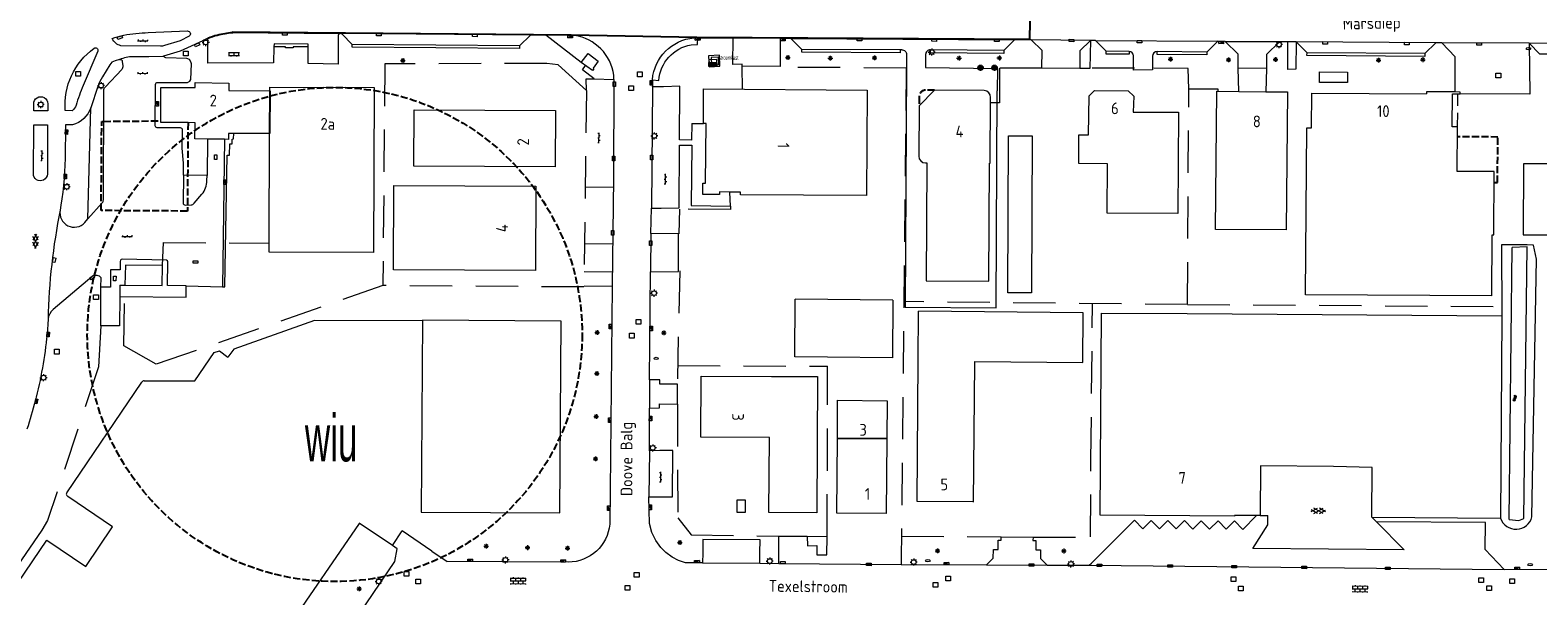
# Model space of a CAD drawing. Extents: x 168769 to 512904, y 516715 to 1559940.
# Tile 12 of 256: x 170340 to 170660, y 518534 to 518655. Entities that reach past the tile are written whole.
import ezdxf

# ---------------------------------------------------------------- set-up
doc = ezdxf.new("R2010")
doc.units = 0
doc.header["$MEASUREMENT"] = 0
for name, pattern in [('HIDDEN', [4.5, 3, -1.5]), ('LP', [14, 9, -5]), ('OVERBOUW', [2, 1.5, -0.5])]:
    doc.linetypes.add(name, pattern=pattern)
doc.layers.get('0').update_dxf_attribs({"linetype": 'CONTINUOUS'})
for name, color, linetype, lineweight in [('+Overig_opstal_BWT', 4, 'CONTINUOUS', 0), ('B01_HOOFDGEBOUW', 10, 'CONTINUOUS', 0), ('B02_bijgebouw', 12, 'CONTINUOUS', 0), ('B04_KUNSTWERK', 32, 'CONTINUOUS', 0), ('B07_scheidingsmuur', 14, 'CONTINUOUS', 25), ('B16_LUIFEL', 6, 'OVERBOUW', 25), ('B17_Overbouw', 10, 'HIDDEN', 0), ('B51_Luifel', 7, 'OVERBOUW', 25), ('Q04_wegmarkering', 7, 'CONTINUOUS', 0), ('Q21_LANTAARNPAAL', 7, 'CONTINUOUS', 18), ('Q23_kolk', 7, 'CONTINUOUS', 18), ('Q24_PUTDEKSEL', 7, 'CONTINUOUS', 0), ('Q26_BOOM', 7, 'CONTINUOUS', 18), ('Q28_rioolput', 7, 'CONTINUOUS', 18), ('Q92_BRANDKRAAN', 7, 'CONTINUOUS', 0), ('Q96_STRAATKOLK', 7, 'CONTINUOUS', 0), ('Q97_TROTTOIRKOLK', 7, 'CONTINUOUS', 0), ('S01_symb_gesloten_verh', 7, 'CONTINUOUS', 0), ('S02_symb_open_verh', 7, 'CONTINUOUS', 13), ('T03_HEK', 34, 'CONTINUOUS', 0), ('T09_INSTEEKSLOOT', 72, 'CONTINUOUS', 0), ('T51_CULTUURSCHEIDING', 3, 'CONTINUOUS', 0), ('V00_kant_verharding', 252, 'CONTINUOUS', 0), ('V03_kant_tegel_verh', 254, 'CONTINUOUS', 13), ('W00_KANT_WATER', 140, 'CONTINUOUS', 0)]:
    doc.layers.add(name, color=color, linetype=linetype, lineweight=lineweight)
for name, color, linetype in [('nieuwemutatie', 2, 'OVERBOUW'), ('Q22_Paal_steen', 32, 'CONTINUOUS'), ('S03_Tegels', 7, 'CONTINUOUS'), ('S05_Water', 132, 'CONTINUOUS'), ('V011_Kant_asfalt_verh', 7, 'CONTINUOUS'), ('Z02_Huisnummer', 253, 'CONTINUOUS'), ('Z06_STRAATNAAM', 7, 'CONTINUOUS')]:
    doc.layers.add(name, color=color, linetype=linetype)
doc.styles.add('ISOCP', font='isocp.shx', dxfattribs={"height": 1.8})
doc.styles.get("Standard").update_dxf_attribs({"font": 'ISOB.SHX'})

# ---------------------------------------------------------------- blocks, each defined once
blk = doc.blocks.new('Q21')
at = {"color": 0}
for points in [[(-1.5, 0), (-1, 0)], [(-1.06, 1.06), (-0.71, 0.71)], [(0, 1.5), (0, 1)], [(1.06, 1.06), (0.71, 0.71)], [(1.5, 0), (1, 0)], [(-1.06, -1.06), (-0.71, -0.71)], [(0, -1.5), (0, -1)], [(1.06, -1.06), (0.71, -0.71)]]:
    blk.add_lwpolyline(points, dxfattribs=at)
blk.add_circle((0, 0), 1, dxfattribs=at)
blk = doc.blocks.new('Q26')
at = {"color": 0}
for p, q in [((-1, 0), (1, 0)), ((-0.7, 0.7), (0.7, -0.7)), ((0.7, 0.7), (-0.7, -0.7)), ((0, 1), (0, -1))]:
    blk.add_line(p, q, dxfattribs=at)
blk = doc.blocks.new('Q28')
at = {"color": 0}
blk.add_lwpolyline([(1, 1), (1, -1), (-1, -1), (-1, 1)], close=True, dxfattribs=at)
blk = doc.blocks.new('Q23')
at = {"color": 0}
blk.add_lwpolyline([(0.99, -0.5), (-0.99, -0.5), (-0.99, 0.5), (0.99, 0.5), (0.99, -0.5)], dxfattribs=at)
blk = doc.blocks.new('Q97')
blk.add_hatch(color=256).paths.add_polyline_path([(-1, 1), (-1, 0), (1, 1)])
blk.add_line((1, 1), (-1, 0))
at = {"color": 0}
for points in [[(-1, 0), (-1, 1), (1, 1), (1, 0), (-1, 0)], [(0, 0.8), (0, 1)]]:
    blk.add_lwpolyline(points, dxfattribs=at)
blk = doc.blocks.new('Q92')
at = {"color": 0}
blk.add_ellipse((0, 0), major_axis=(-0.991, 0), ratio=0.499983, start_param=1.570796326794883, end_param=7.853981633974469, dxfattribs=at)
blk = doc.blocks.new('S024')
at = {"color": 0}
for p, q in [((0, 1.2), (6.7, 1.2)), ((0, 0), (6.7, 0)), ((0.2, 1.2), (0.2, 0)), ((1.25, 1.5), (1.25, 1.2)), ((1.25, 0), (1.25, -1.2)), ((2.3, 1.2), (2.3, 0)), ((3.35, 1.5), (3.35, 1.2)), ((3.35, 0), (3.35, -1.2)), ((4.4, 1.2), (4.4, 0)), ((5.45, 1.5), (5.45, 1.2)), ((5.45, 0), (5.45, -1.2)), ((6.5, 1.2), (6.5, 0)), ((0, -1.2), (6.7, -1.2)), ((0.2, -1.2), (0.2, -1.5)), ((2.3, -1.2), (2.3, -1.5)), ((4.4, -1.2), (4.4, -1.5)), ((6.5, -1.2), (6.5, -1.5))]:
    blk.add_line(p, q, dxfattribs=at)
blk = doc.blocks.new('S026')
for p, q in [((0, 0), (4.4, 0)), ((0.2, 0.5), (0.2, 0)), ((1.2, 0), (1.2, -0.5)), ((2.2, 0.5), (2.2, 0)), ((3.2, 0), (3.2, -0.5)), ((4.2, 0.5), (4.2, 0))]:
    blk.add_line(p, q)
blk = doc.blocks.new('S05')
at = {"color": 0}
for p, q in [((0.08, 0.3), (0.38, 0.59)), ((0.11, -0.19), (0.41, 0.09)), ((0.38, 0.59), (0.68, 0.71)), ((0.41, 0.09), (0.71, 0.21)), ((0.68, 0.71), (1.01, 0.62)), ((0.71, 0.21), (1.02, 0.12)), ((1.01, 0.62), (1.33, 0.37)), ((1.02, 0.12), (1.36, -0.12)), ((1.33, 0.37), (1.66, 0.13)), ((1.66, 0.13), (1.97, 0.04)), ((1.97, 0.04), (2.28, 0.16)), ((2.28, 0.16), (2.58, 0.44)), ((1.36, -0.12), (1.68, -0.37)), ((1.68, -0.37), (2, -0.46)), ((2, -0.46), (2.31, -0.33)), ((2.31, -0.33), (2.61, -0.05))]:
    blk.add_line(p, q, dxfattribs=at)
blk = doc.blocks.new('S022')
at = {"color": 0}
for p, q in [((0.01, 1.15), (0.31, 1.15)), ((0.31, -2.3), (0.31, 2.3)), ((0.31, 2.1), (1.51, 2.1)), ((0.31, 0), (1.51, 0)), ((1.51, -2.3), (1.51, 2.3)), ((1.51, 1.05), (1.81, 1.05)), ((0.01, -1.15), (0.31, -1.15)), ((0.31, -2.1), (1.51, -2.1)), ((1.51, -1.05), (1.81, -1.05))]:
    blk.add_line(p, q, dxfattribs=at)
blk = doc.blocks.new('Q24')
at = {"color": 0}
blk.add_lwpolyline([(1, 1), (1, -1), (-1, -1), (-1, 1)], close=True, dxfattribs=at)
blk = doc.blocks.new('Q96')
for p, q in [((-1, 0.88), (1, 0.88)), ((-1, 0.75), (1, 0.75)), ((-1, 0.63), (1, 0.63)), ((-1, 0.5), (1, 0.5)), ((-1, 0.38), (1, 0.38)), ((-1, 0.25), (1, 0.25)), ((-1, 0.12), (1, 0.12))]:
    blk.add_line(p, q)
at = {"color": 0}
blk.add_lwpolyline([(1, 1), (1, 0), (-1, 0), (-1, 1), (1, 1)], dxfattribs=at)
blk = doc.blocks.new('S016')
at = {"color": 0, "linetype": 'Continuous'}
for points in [[(0.01, -0.38), (2.65, 1.15)], [(2.65, -1.15), (0.01, 0.38)], [(5.07, -1.15), (1.09, 1.15)], [(1.09, -1.15), (5.07, 1.15)], [(6.16, -0.38), (3.51, 1.15)], [(3.51, -1.15), (6.16, 0.37)]]:
    blk.add_lwpolyline(points, dxfattribs=at)
blk = doc.blocks.new('Q22')
for points in [[(-0.719, -0.672), (0.702, 0.706)], [(-0.712, 0.671), (0.715, -0.672)]]:
    blk.add_lwpolyline(points)
blk.add_circle((0, 0), 1)
blk = doc.blocks.new('TEGELS6')
for points in [[(-4, 0.75), (4, 0.75)], [(-3, -1.6), (-3, 1.6)], [(-1.5, -1.6), (-1.5, 1.6)], [(0, -1.6), (0, 1.6)], [(1.5, -1.6), (1.5, 1.6)], [(3, -1.6), (3, 1.6)], [(-4, -0.75), (4, -0.75)]]:
    blk.add_lwpolyline(points)

msp = doc.modelspace()

# ---------------------------------------------------------------- linework, layer by layer
at = {"layer": '+Overig_opstal_BWT'}
msp.add_lwpolyline([(170568.9, 518626.28), (170568.9, 518626.28)], dxfattribs=at)
at = {"layer": 'B01_HOOFDGEBOUW'}
for p, q in [((170374.95, 518580.06), (170379.08, 518586.1)), ((170379.08, 518586.1), (170380.23, 518586.45)), ((170380.23, 518586.45), (170381.97, 518585.13)), ((170347.75, 518556.29), (170363.73, 518579.82)), ((170364.21, 518580.08), (170374.95, 518580.06)), ((170347.96, 518555.49), (170347.74, 518555.67)), ((170357.5, 518549.03), (170347.96, 518555.49)), ((170389.47, 518519.98), (170409.98, 518549.73))]:
    msp.add_line(p, q, dxfattribs=at)
for points in [[(170367.71, 518635.41), (170367.71, 518642.51), (170375.01, 518642.5), (170375.01, 518643.55), (170382.18, 518643.44)], [(170382.18, 518643.44), (170382.17, 518641.84), (170390.91, 518641.81)], [(170390.91, 518641.81), (170390.91, 518642.57), (170413.06, 518642.5), (170412.96, 518607.36), (170390.78, 518607.43), (170390.79, 518609.41)], [(170483.04, 518634.83), (170483.09, 518642.19), (170517.83, 518641.91), (170517.67, 518619.49), (170490.95, 518619.68), (170490.95, 518620.24), (170488.65, 518620.26)], [(170564.91, 518632.42), (170565.02, 518640.76), (170566.12, 518641.86), (170573.33, 518641.8), (170574.48, 518640.68), (170574.4, 518637.23), (170584.03, 518637.23), (170583.86, 518615.68), (170568.83, 518615.78)], [(170591.85, 518612.31), (170592.15, 518641.72), (170596.8, 518641.67)], [(170602.54, 518641.6), (170607.15, 518641.55), (170606.85, 518612.19), (170591.85, 518612.31)], [(170596.8, 518641.67), (170602.54, 518641.6)], [(170611.25, 518633.94), (170612.27, 518633.93), (170612.32, 518641.32), (170636.69, 518641.18)], [(170642.83, 518641.55), (170636.69, 518641.59), (170636.69, 518641.18)], [(170651.07, 518624.61), (170643.25, 518624.66), (170643.31, 518634.11), (170642.16, 518634.12), (170642.21, 518641.15)], [(170642.21, 518641.15), (170643.86, 518641.14), (170643.86, 518641.54), (170642.83, 518641.55)], [(170451.52, 518625.62), (170421.51, 518625.76), (170421.61, 518637.75), (170451.6, 518637.59), (170451.52, 518625.62)], [(170373.52, 518635.02), (170367.71, 518635.05), (170367.71, 518635.41)], [(170377.67, 518631.52), (170374.98, 518631.55), (170375.01, 518635.01), (170373.52, 518635.02)], [(170390.85, 518632.68), (170382.11, 518632.71), (170382.1, 518631.47)], [(170390.79, 518609.41), (170390.85, 518632.68)], [(170488.65, 518620.26), (170486.43, 518620.27), (170486.43, 518619.71), (170482.93, 518619.74), (170482.95, 518622.16), (170483.51, 518622.16), (170483.6, 518634.83), (170483.04, 518634.83)], [(170650.58, 518598.14), (170611.02, 518598.39), (170611.25, 518633.94)], [(170381.24, 518631.48), (170377.67, 518631.52)], [(170382.1, 518631.47), (170381.24, 518631.48)], [(170552.74, 518598.82), (170547.74, 518598.84), (170547.89, 518632.23), (170552.91, 518632.21), (170552.74, 518598.82)], [(170568.9, 518626.28), (170562.8, 518626.32), (170562.84, 518632.42), (170564.91, 518632.42)], [(170568.83, 518615.78), (170568.9, 518626.28)], [(170650.58, 518598.14), (170650.66, 518611.16), (170650.98, 518611.16), (170651.07, 518624.61)], [(170447.36, 518603.56), (170417.15, 518603.67), (170417.22, 518621.63), (170447.43, 518621.51), (170447.36, 518603.56)], [(170528.67, 518584.42), (170528.78, 518594.91)], [(170563.75, 518594.54), (170528.78, 518594.91)], [(170563.64, 518583.99), (170563.75, 518594.54)], [(170600.61, 518551.4), (170595.87, 518551.42), (170595.87, 518551.27), (170567.34, 518551.48), (170567.62, 518594.5), (170585.87, 518594.39)], [(170585.87, 518594.39), (170652.68, 518593.91)], [(170652.68, 518593.91), (170652.4, 518550.88)], [(170528.45, 518554.4), (170528.67, 518584.42)], [(170540.41, 518554.3), (170540.69, 518583.9), (170540.69, 518584.23), (170563.64, 518583.99)], [(170497.07, 518568.02), (170482.49, 518568.11), (170482.57, 518581.09), (170497.53, 518581.03)], [(170497.53, 518581.03), (170507.32, 518580.99), (170507.13, 518551.99), (170496.92, 518552.07), (170497.07, 518568.02)], [(170511.51, 518567.92), (170511.56, 518575.95), (170522.08, 518575.84), (170522.02, 518567.81)], [(170522.02, 518567.81), (170521.9, 518551.86), (170511.4, 518551.95), (170511.51, 518567.92)], [(170616.94, 518561.89), (170601.4, 518561.97), (170601.34, 518551.4), (170600.61, 518551.4)], [(170625.09, 518551.06), (170625.16, 518561.63), (170616.94, 518561.89)], [(170492.02, 518554.72), (170490.15, 518554.73), (170490.13, 518552.13), (170492, 518552.12), (170492.02, 518554.72)], [(170540.45, 518554.31), (170528.45, 518554.4)], [(170625.09, 518551.06), (170652.4, 518550.88)], [(170307.04, 518492.36), (170343.52, 518546.16), (170351.79, 518540.57), (170357.5, 518549.03)]]:
    msp.add_lwpolyline(points, dxfattribs=at)
msp.add_lwpolyline([(170543.71, 518601.31), (170543.85, 518626.41), (170543.96, 518626.43), (170544.04, 518640.39, 0.394855), (170542.72, 518641.85), (170532.15, 518641.94), (170528.86, 518638.58), (170528.82, 518627.92, 0.409712), (170530.22, 518626.44), (170530.51, 518626.44), (170530.37, 518601.38)], format="xyb", close=True, dxfattribs=at)
for points in [[(170663.73, 518611.14), (170663.8, 518626.24), (170657.3, 518626.27), (170657.23, 518611.17)], [(170452.81, 518592.76), (170423.35, 518592.96), (170423.08, 518552.11), (170452.56, 518551.98), (170452.81, 518592.76)]]:
    msp.add_lwpolyline(points, close=True, dxfattribs=at)
for centre, radius, start, end in [((170364.16, 518579.6), 0.482, 83.4676, 153.8193), ((170348.1, 518555.97), 0.467, 137.9891, 220.334)]:
    msp.add_arc(centre, radius, start, end, dxfattribs=at)
at = {"layer": 'B02_bijgebouw'}
for points in [[(170485.88, 518648.47), (170484.22, 518648.38), (170484.23, 518647.8), (170485.88, 518647.89), (170485.88, 518648.47)], [(170613.95, 518645.8), (170619.95, 518645.76), (170619.94, 518643.56), (170613.94, 518643.6), (170613.95, 518645.8)], [(170509.41, 518585.1), (170502.45, 518585.18), (170502.56, 518597.46)], [(170523.3, 518597.25), (170502.56, 518597.46)], [(170523.3, 518597.25), (170523.25, 518584.96)], [(170423.35, 518592.84), (170400.4, 518592.93), (170383.24, 518586.85), (170381.97, 518585.13)], [(170523.25, 518584.96), (170509.41, 518585.1)]]:
    msp.add_lwpolyline(points, dxfattribs=at)
at = {"layer": 'B04_KUNSTWERK'}
msp.add_lwpolyline([(170458.54, 518649.75), (170460.7, 518648.11), (170459.58, 518646.61), (170459.75, 518646.48), (170459.46, 518646.09), (170457.08, 518647.83), (170458.54, 518649.75)], dxfattribs=at)
at = {"layer": 'B07_scheidingsmuur'}
for points in [[(170390.91, 518641.81), (170390.85, 518632.68)], [(170511.51, 518567.92), (170522.02, 518567.81)]]:
    msp.add_lwpolyline(points, dxfattribs=at)
at = {"layer": 'B16_LUIFEL'}
msp.add_lwpolyline([(170532.15, 518641.94), (170530.26, 518641.95, 0.393557), (170528.87, 518640.55), (170528.86, 518638.58)], format="xyb", dxfattribs=at)
at = {"layer": 'B17_Overbouw'}
msp.add_lwpolyline([(170643.31, 518634.11), (170643.36, 518641.14)], dxfattribs=at)
at = {"layer": 'B51_Luifel'}
for points in [[(170373.52, 518635.02), (170373.38, 518616.21), (170355.06, 518616.32), (170355.18, 518635.29), (170355.64, 518635.29), (170367.71, 518635.41)], [(170651.06, 518622.28), (170651.8, 518622.28), (170651.86, 518631.96), (170643.3, 518632.01)]]:
    msp.add_lwpolyline(points, dxfattribs=at)
at = {"layer": 'nieuwemutatie'}
msp.add_circle((170404.7, 518589.95), 52.58, dxfattribs=at)
at = {"layer": 'Q04_wegmarkering'}
for points in [[(170382.9, 518654.17), (170405.83, 518653.98)], [(170446.33, 518653.67), (170405.83, 518653.98)], [(170489.34, 518653.04), (170499.38, 518652.98)], [(170501.64, 518652.94), (170549.17, 518652.66)], [(170565.31, 518652.53), (170552.72, 518652.61)], [(170566.33, 518652.53), (170592.35, 518652.34)], [(170593.95, 518652.32), (170605.36, 518652.32)], [(170638.67, 518652.01), (170609, 518652.22)], [(170658.49, 518651.93), (170639.95, 518651.99)], [(170696.98, 518651.75), (170658.49, 518651.93)], [(170471.62, 518580.32), (170471.57, 518574.3)], [(170471.55, 518565.22), (170471.46, 518555.44)]]:
    msp.add_lwpolyline(points, dxfattribs=at)
at = {"layer": 'T03_HEK', "linetype": 'LP'}
for points in [[(170415.32, 518647.54), (170414.94, 518600.36)], [(170458.2, 518641.86), (170452.2, 518647.29), (170449.8, 518647.62), (170415.32, 518647.54)], [(170491.22, 518646.96), (170491.25, 518642.12)], [(170526.12, 518646.64), (170499.34, 518646.8)], [(170526.12, 518646.64), (170525.11, 518547.01), (170546.32, 518546.9)], [(170555.02, 518646.62), (170545.99, 518646.63), (170545.99, 518639.25), (170544.04, 518639.26)], [(170574.63, 518646.59), (170563.01, 518646.6)], [(170586.2, 518642.16), (170586.05, 518646.57), (170578.78, 518646.58)], [(170585.89, 518596.34), (170586.2, 518642.16)], [(170592.45, 518641.72), (170592.41, 518642.18), (170586.2, 518642.16)], [(170458.2, 518641.86), (170457.65, 518600.06), (170414.94, 518600.36)], [(170488.77, 518617.23), (170488.81, 518616.54), (170477.93, 518616.64), (170477.84, 518611.39)], [(170368.08, 518604.64), (170368.29, 518609.52), (170390.79, 518609.41)], [(170368.08, 518604.64), (170360.2, 518604.72), (170360.08, 518600.45), (170367.99, 518600.39), (170368.08, 518604.64)], [(170478, 518603.48), (170477.48, 518578.92)], [(170414.94, 518600.36), (170366.78, 518583.6), (170359.91, 518587.54), (170360.08, 518600.45)], [(170585.89, 518596.34), (170525.6, 518596.94)], [(170565.4, 518563.38), (170565.73, 518596.54)], [(170585.89, 518596.34), (170651.31, 518595.91)], [(170354.99, 518591.78), (170354.46, 518583.09), (170343.64, 518550.34), (170342.42, 518548.31), (170286.72, 518466.26)], [(170477.57, 518583.36), (170509.41, 518583.18)], [(170505.09, 518547.03), (170509.36, 518546.96), (170509.41, 518583.18)], [(170477.5, 518575.15), (170477.61, 518550.97), (170480.42, 518547.33), (170499.1, 518547.03)], [(170553.09, 518546.79), (170565.3, 518546.88), (170565.4, 518563.38)]]:
    msp.add_lwpolyline(points, dxfattribs=at)
at = {"layer": 'T09_INSTEEKSLOOT'}
for points in [[(170658.08, 518609.01), (170652.66, 518609.01)], [(170652.66, 518609.01), (170652.68, 518593.91)], [(170659.12, 518551.12), (170660.08, 518606), (170659.44, 518608.94), (170658.08, 518609.01)]]:
    msp.add_lwpolyline(points, dxfattribs=at)
msp.add_lwpolyline([(170652.42, 518550.86, 0.737935), (170659.12, 518551.12)], format="xyb", dxfattribs=at)
at = {"layer": 'T51_CULTUURSCHEIDING'}
msp.add_lwpolyline([(170352.24, 518614.55), (170352.84, 518638.16)], dxfattribs=at)
at = {"layer": 'V00_kant_verharding'}
for p, q in [((170549.17, 518652.66), (170546.85, 518650.38)), ((170552.72, 518652.61), (170549.17, 518652.66)), ((170555.01, 518650.34), (170552.72, 518652.61)), ((170565.31, 518652.53), (170563.01, 518650.27)), ((170566.33, 518652.53), (170565.31, 518652.53)), ((170568.62, 518650.21), (170566.33, 518652.53)), ((170546.85, 518650.38), (170531.29, 518650.51)), ((170554.94, 518646.63), (170555.01, 518650.34)), ((170563.01, 518650.27), (170563, 518646.57)), ((170573.5, 518650.17), (170568.62, 518650.21)), ((170563, 518646.57), (170554.94, 518646.63)), ((170457.93, 518621.37), (170463.9, 518621.29)), ((170463.74, 518609.19), (170457.77, 518609.27)), ((170463.66, 518603.19), (170457.69, 518603.27)), ((170425.33, 518543.84), (170428.57, 518541.66))]:
    msp.add_line(p, q, dxfattribs=at)
for points in [[(170357.43, 518652.91), (170357.98, 518653.12), (170359.88, 518653.65)], [(170365.06, 518654.19), (170373.37, 518654.54)], [(170376.64, 518652.46), (170373.42, 518650.94), (170371.88, 518650.25), (170368.34, 518649.16)], [(170373.75, 518653.39), (170371.88, 518652.42), (170368.53, 518651.41)], [(170405.39, 518653.53), (170405.4, 518647.47), (170399.05, 518647.62), (170399.03, 518651.13), (170399.04, 518651.73), (170391.8, 518651.78), (170391.77, 518651.17), (170391.7, 518647.72), (170377.75, 518647.7), (170377.74, 518652.95)], [(170455.68, 518653.54), (170454.75, 518653.57), (170449.52, 518653.62), (170446.33, 518653.67), (170443.98, 518651.39), (170408.39, 518651.66), (170406.24, 518653.85)], [(170457.08, 518647.83), (170449.52, 518653.62)], [(170480.43, 518651.61), (170481.79, 518651.68), (170481.83, 518653.05)], [(170481.01, 518653.07), (170481.83, 518653.05)], [(170481.83, 518653.05), (170489.34, 518653.04)], [(170525.18, 518650.51), (170524.83, 518650.49), (170503.96, 518650.62), (170501.64, 518652.94), (170499.89, 518652.92), (170499.38, 518652.92), (170499.32, 518646.99), (170491.29, 518647.06), (170491.3, 518647.45), (170489.28, 518647.42), (170489.34, 518653.04)], [(170549.17, 518652.66), (170546.85, 518650.38), (170546.86, 518649.75), (170531.31, 518649.85), (170531.29, 518650.51)], [(170565.31, 518652.53), (170565.19, 518646.53), (170563, 518646.57)], [(170642.83, 518641.55), (170642.83, 518649.05), (170639.95, 518651.99), (170638.67, 518652.01), (170636.36, 518649.7), (170611.34, 518649.91), (170609, 518652.22), (170607.27, 518652.23), (170605.44, 518652.23), (170602.68, 518649.54), (170602.67, 518646.53), (170596.67, 518646.64), (170596.66, 518649.61), (170593.95, 518652.32), (170592.35, 518652.34), (170590.04, 518650.03), (170579.46, 518650.13)], [(170609, 518652.22), (170608.92, 518646.37), (170607.2, 518646.36), (170607.27, 518652.23)], [(170658.49, 518651.93), (170658.69, 518641.11), (170643.86, 518641.14)], [(170666.06, 518649.56), (170660.8, 518649.61), (170658.49, 518651.93)], [(170354.34, 518650.26), (170351.25, 518642.92)], [(170367.66, 518651.28), (170359.26, 518651.39)], [(170368.34, 518649.16), (170368.16, 518649.11), (170365.2, 518649.02), (170361.8, 518649.04)], [(170367.1, 518643.55), (170372.61, 518643.53), (170373.38, 518643.58), (170373.87, 518643.88), (170374.13, 518644.23), (170374.25, 518647.53), (170374.14, 518647.96), (170373.84, 518648.43), (170373.29, 518648.68)], [(170373.29, 518648.68), (170368.79, 518648.84)], [(170399.03, 518651.13), (170395.86, 518651.13), (170395.85, 518650.92), (170394.25, 518650.95), (170394.25, 518651.14), (170391.77, 518651.17)], [(170443.98, 518651.39), (170443.98, 518650.78), (170408.38, 518651.06), (170408.39, 518651.66)], [(170486.34, 518647.37), (170486.24, 518648.96), (170484.66, 518648.86), (170484.75, 518647.27), (170486.34, 518647.37)], [(170524.83, 518650.49), (170524.83, 518649.89), (170503.95, 518650.01), (170503.96, 518650.62)], [(170573.5, 518650.17), (170573.5, 518649.57), (170568.6, 518649.6), (170568.62, 518650.21)], [(170578.49, 518649.19), (170578.49, 518646.23), (170574.45, 518646.21), (170574.45, 518649.27)], [(170590.04, 518650.03), (170590.03, 518649.45), (170579.46, 518649.54), (170579.46, 518650.13)], [(170636.36, 518649.7), (170636.35, 518649.13), (170611.3, 518649.3), (170611.34, 518649.91)], [(170356.88, 518647.31), (170355.32, 518644.78)], [(170359.42, 518646.32), (170356, 518642.66)], [(170358.99, 518648.45), (170358.01, 518648.15)], [(170359.55, 518648.04), (170359.64, 518647.09)], [(170458.2, 518641.86), (170458.14, 518644.35), (170459.83, 518644.32), (170457.32, 518646.26), (170457.96, 518647.15)], [(170526.19, 518646.94), (170525.92, 518595.73), (170545.23, 518595.64), (170545.5, 518641.79)], [(170596.8, 518641.67), (170596.67, 518646.64)], [(170602.67, 518646.53), (170602.54, 518641.6)], [(170354.36, 518642.74), (170352.84, 518638.16)], [(170355.91, 518642.57), (170356, 518642.66)], [(170459.83, 518644.32), (170464.01, 518644.21), (170463.99, 518645.11)], [(170464.01, 518644.21), (170463.93, 518623.16)], [(170472.2, 518642.62), (170471.98, 518616.9), (170471.98, 518616.83)], [(170472.21, 518644.16), (170472.2, 518642.73)], [(170480.57, 518634.83), (170480.53, 518631.31), (170477.93, 518631.34), (170478, 518642.22), (170478, 518642.75), (170474.54, 518642.67), (170472.2, 518642.62)], [(170472.2, 518642.62), (170472.2, 518642.73)], [(170472.21, 518644.16), (170473.54, 518644.02)], [(170343.72, 518639.04), (170343.71, 518637.54), (170340.75, 518637.53), (170340.72, 518639.01)], [(170355.53, 518618.63), (170355.64, 518641.89)], [(170348.89, 518637.57), (170347.42, 518637.59)], [(170340.66, 518624.2), (170340.74, 518634.53), (170343.69, 518634.54), (170343.63, 518624.08)], [(170348.98, 518634.54), (170347.45, 518634.56), (170347.45, 518633.04), (170347.4, 518628.82)], [(170383.2, 518631.55), (170383.27, 518632.73)], [(170480.57, 518634.83), (170483.04, 518634.83)], [(170377.67, 518631.52), (170377.57, 518623.77)], [(170380.82, 518600.11), (170381.34, 518600.07), (170381.86, 518628.09), (170382.35, 518628.08), (170382.42, 518630.53), (170382.87, 518630.53), (170382.88, 518631.52), (170383.2, 518631.55)], [(170381.24, 518631.48), (170380.82, 518600.11)], [(170471.98, 518616.83), (170474.05, 518616.86), (170477.91, 518616.93), (170477.95, 518630.22), (170480.59, 518630.26), (170480.43, 518617.36), (170488.77, 518617.23), (170488.65, 518620.26)], [(170377.57, 518623.77), (170372.55, 518623.83)], [(170463.93, 518623.16), (170463.62, 518600.25)], [(170346.51, 518617.43), (170346.37, 518616.42)], [(170352.24, 518614.55), (170355.28, 518617.97)], [(170471.86, 518611.44), (170471.98, 518616.83)], [(170351.6, 518613.79), (170352.24, 518614.55)], [(170471.86, 518611.44), (170471.82, 518603.31)], [(170471.82, 518603.31), (170477.73, 518603.36), (170477.78, 518611.35), (170471.86, 518611.44)], [(170359.11, 518603.69), (170357.02, 518603.72), (170357.02, 518600.01), (170355.02, 518600.02)], [(170373.14, 518600.28), (170369.15, 518600.37), (170369.21, 518605.43), (170369.14, 518605.63), (170368.93, 518605.77), (170359.5, 518605.95), (170359.3, 518605.88), (170359.17, 518605.77), (170359.13, 518605.49), (170359.11, 518603.69)], [(170353.08, 518602.23), (170344.83, 518595.3)], [(170355.02, 518600.02), (170355.03, 518602.02)], [(170471.57, 518574.3), (170473.73, 518574.32), (170473.73, 518575.16), (170477.5, 518575.15), (170477.52, 518579.39), (170473.78, 518579.38), (170473.8, 518580.28), (170471.62, 518580.32), (170471.82, 518603.31)], [(170359.06, 518600.46), (170359.03, 518598.05), (170358.94, 518591.78), (170357.19, 518591.78), (170356.29, 518591.78), (170354.99, 518591.78), (170355.02, 518600.02)], [(170359.03, 518598.05), (170373.09, 518597.9), (170373.14, 518600.28)], [(170359.06, 518600.46), (170360.08, 518600.45)], [(170373.14, 518600.28), (170380.82, 518600.11)], [(170457.7, 518600.33), (170463.62, 518600.25), (170463.15, 518549.59)], [(170343.79, 518593.21), (170343.57, 518589.98)], [(170471.55, 518565.22), (170471.57, 518574.3)], [(170471.46, 518555.44), (170473.78, 518555.44), (170476.47, 518555.44), (170476.51, 518565.23), (170473.78, 518565.23), (170471.55, 518565.22)], [(170482.87, 518541.38), (170479.22, 518541.38), (170477.74, 518541.83), (170476.4, 518542.54), (170475.06, 518543.54), (170473.97, 518544.65), (170472.92, 518546.08), (170472.11, 518547.83), (170471.57, 518549.71), (170471.46, 518555.44)], [(170416.94, 518545.06), (170409.86, 518549.81)], [(170571.08, 518546.89), (170574.66, 518550.41), (170576.42, 518548.61), (170578.21, 518550.39), (170579.97, 518548.6), (170581.76, 518550.37), (170583.53, 518548.57), (170585.31, 518550.34), (170587.07, 518548.54), (170588.84, 518550.32), (170590.61, 518548.52), (170592.4, 518550.29), (170594.14, 518548.49), (170595.93, 518550.33), (170597.68, 518548.48), (170600.61, 518551.4)], [(170684.41, 518539.76), (170683.38, 518540.78), (170683.36, 518547.05), (170676.99, 518547.03), (170676.99, 518540.86), (170675.93, 518539.78), (170653.24, 518539.94), (170649.18, 518544.17), (170649.22, 518549.96), (170626.08, 518550.11), (170631.99, 518544.15), (170599.81, 518544.41), (170603, 518549.46), (170602.98, 518551.41)], [(170601.34, 518551.4), (170602.98, 518551.41)], [(170626.08, 518550.11), (170625.09, 518551.06)], [(170416.94, 518545.06), (170419.06, 518548.15)], [(170425.33, 518543.84), (170419.06, 518548.15)], [(170495.02, 518541.28), (170495.06, 518543.48), (170495.12, 518546.24), (170482.95, 518546.35), (170482.91, 518543.46), (170482.87, 518541.38)], [(170499.08, 518541.25), (170499.1, 518547.03), (170505.09, 518547.03), (170505.14, 518545.01), (170507.12, 518545.04), (170507.13, 518543.05), (170509.24, 518543.06), (170509.36, 518546.96)], [(170525.11, 518547.01), (170525.07, 518543.06), (170525.05, 518540.98)], [(170543.2, 518540.92), (170544.64, 518542.33), (170544.67, 518544.21), (170545.68, 518544.21), (170545.7, 518546.2), (170546.32, 518546.18), (170546.32, 518546.9), (170553.09, 518546.79), (170553.08, 518546.14), (170553.68, 518546.14), (170553.67, 518544.14), (170554.67, 518544.11), (170554.66, 518542.29), (170556.07, 518540.87)], [(170565.02, 518540.84), (170565.49, 518541.31), (170571.08, 518546.89)], [(170393.54, 518517.08), (170399.77, 518515.43), (170403.65, 518521.19), (170417.5, 518541.66), (170417.99, 518544.36), (170416.94, 518545.06)], [(170454.3, 518541.52), (170428.57, 518541.66)], [(170482.87, 518541.38), (170482.94, 518541.38), (170495.02, 518541.28)], [(170495.02, 518541.28), (170499.08, 518541.25), (170525.05, 518540.98)], [(170525.05, 518540.98), (170543.2, 518540.92), (170556.07, 518540.87), (170565.02, 518540.84)], [(170565.02, 518540.84), (170653.24, 518539.94)]]:
    msp.add_lwpolyline(points, dxfattribs=at)
for points in [[(170359.26, 518651.39, -0.237003), (170357.43, 518652.91)], [(170359.88, 518653.65, -0.038623), (170365.06, 518654.19)], [(170373.37, 518654.54, -0.737731), (170373.75, 518653.39)], [(170377.74, 518652.95, 0.01721), (170376.64, 518652.46)], [(170406.24, 518653.85, 0.607973), (170405.39, 518653.53)], [(170463.99, 518645.11, 0.336122), (170455.68, 518653.54)], [(170472.21, 518644.16, -0.3632), (170481.01, 518653.07)], [(170347.42, 518637.59, -0.2602), (170353.55, 518650.84)], [(170353.55, 518650.84, -0.741306), (170354.34, 518650.26)], [(170361.8, 518649.04, 0.102069), (170358.99, 518648.45)], [(170368.53, 518651.41, -0.062176), (170367.66, 518651.28)], [(170368.79, 518648.84, -0.301159), (170368.34, 518649.16)], [(170473.54, 518644.02, -0.338254), (170480.43, 518651.61)], [(170525.18, 518650.51, -0.462461), (170526.19, 518649.53), (170526.19, 518646.94)], [(170531.29, 518650.51, 0.435047), (170530.26, 518649.52), (170530.25, 518646.79), (170545.54, 518646.54), (170545.5, 518641.79)], [(170574.45, 518649.27, 0.402045), (170573.5, 518650.17)], [(170579.46, 518650.13, 0.405156), (170578.49, 518649.19)], [(170358.01, 518648.15, 0.236869), (170356.88, 518647.31)], [(170358.99, 518648.45, -0.479799), (170359.55, 518648.04)], [(170359.64, 518647.09, -0.210772), (170359.42, 518646.32)], [(170351.25, 518642.92, 0.02561), (170349.72, 518638.73)], [(170355.32, 518644.78, 0.0313), (170354.36, 518642.74)], [(170355.64, 518641.89, -0.189932), (170355.91, 518642.57)], [(170372.55, 518623.83), (170372.58, 518626.42), (170372.3, 518629.57), (170372.37, 518633.45, 0.399544), (170371.9, 518633.9), (170366.99, 518633.91, -0.354717), (170366.54, 518634.37), (170366.61, 518643.16, -0.475617), (170367.1, 518643.55)], [(170340.72, 518639.01, -1.011991), (170343.72, 518639.04)], [(170349.72, 518638.73, -0.131682), (170348.89, 518637.57)], [(170352.84, 518638.16, -0.24823), (170348.98, 518634.54)], [(170347.4, 518628.82, -0.037936), (170346.51, 518617.43)], [(170343.63, 518624.08, -1.007056), (170340.66, 518624.2)], [(170372.55, 518623.83), (170372.48, 518617.94, 0.433271), (170372.94, 518617.48), (170374.16, 518617.52, 0.19336), (170374.84, 518617.86), (170376.46, 518619.8, 0.172817), (170377.55, 518622.72), (170377.57, 518623.77)], [(170355.28, 518617.97, 0.182658), (170355.53, 518618.63)], [(170346.37, 518616.42, 0.045956), (170343.79, 518593.21)], [(170346.37, 518616.42, 0.768538), (170351.6, 518613.79)], [(170353.08, 518602.23, -0.480311), (170355.03, 518602.02)], [(170344.83, 518595.3, 0.182288), (170343.79, 518593.21)], [(170343.57, 518589.98, -0.03827), (170341.04, 518575.77)], [(170341.04, 518575.77, -0.011528), (170339.29, 518569.79)], [(170463.15, 518549.59, -0.387142), (170454.3, 518541.52)]]:
    msp.add_lwpolyline(points, format="xyb", dxfattribs=at)
at = {"layer": 'V011_Kant_asfalt_verh'}
for points in [[(170544.15, 518660.6), (170552.45, 518660.53), (170552.36, 518652.73), (170481.62, 518653.14), (170454.96, 518653.64), (170382.97, 518654.28), (170382.96, 518654.16, 0.037415), (170379.7, 518653.6)], [(170379.7, 518653.6, 0.031334), (170377.74, 518652.95)]]:
    msp.add_lwpolyline(points, format="xyb", dxfattribs=at)
at = {"layer": 'V03_kant_tegel_verh'}
msp.add_lwpolyline([(170486.43, 518649.39), (170484.13, 518649.27), (170484.26, 518646.89), (170486.56, 518647.02), (170486.43, 518649.39)], dxfattribs=at)
at = {"layer": 'W00_KANT_WATER'}
for points in [[(170654.24, 518550.57), (170656.35, 518550.34), (170657.38, 518550.81), (170658.07, 518608.57), (170654.9, 518608.48)], [(170654.24, 518550.57), (170654.9, 518608.48)]]:
    msp.add_lwpolyline(points, dxfattribs=at)

# ---------------------------------------------------------------- block references
at = {"layer": 'Q21_LANTAARNPAAL', "xscale": 0.5, "yscale": 0.5}
for p in [(170377.3, 518652.08), (170605.36, 518651.64), (170531.57, 518650.05), (170355.05, 518642.9), (170342.23, 518638.88), (170472.59, 518632.21), (170347.75, 518621.39), (170472.57, 518598.74), (170342.81, 518580.76), (170472.29, 518565.8), (170440.98, 518541.97), (170497.15, 518541.74), (170527.73, 518541.52), (170561.14, 518541.14), (170414.06, 518537.4)]:
    msp.add_blockref('Q21', p, dxfattribs=at)
at = {"layer": 'Q22_Paal_steen', "xscale": 0.5, "yscale": 0.5}
for p in [(170541.93, 518646.71), (170544.93, 518646.71)]:
    msp.add_blockref('Q22', p, dxfattribs=at)
at = {"layer": 'Q23_kolk'}
for p, xscale, yscale, rotation in [((170359.02, 518653.13), 0.4999999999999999, 0.4999999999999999, 196.8583987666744), ((170375.44, 518651.59), 0.4999999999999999, 0.4999999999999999, 206.3600582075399), ((170394.1, 518653.89), 0.5, 0.5, 179.0833457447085), ((170414.04, 518653.74), 0.5, 0.5, 179.0833457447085), ((170434.48, 518653.57), 0.5, 0.5, 179.0833457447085), ((170516.24, 518652.66), 0.4999999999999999, 0.4999999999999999, 178.3961372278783), ((170532.09, 518652.58), 0.4999999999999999, 0.4999999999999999, 178.3961372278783), ((170545.41, 518652.53), 0.4999999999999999, 0.4999999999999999, 178.3961372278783), ((170561.27, 518652.49), 0.4999999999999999, 0.4999999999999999, 178.3961372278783), ((170575.72, 518652.24), 0.4999999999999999, 0.4999999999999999, 178.3961372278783), ((170615.18, 518651.99), 0.4999999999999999, 0.4999999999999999, 178.3961372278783), ((170632.5, 518651.85), 0.4999999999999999, 0.4999999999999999, 178.3961372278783), ((170647.89, 518651.74), 0.4999999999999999, 0.4999999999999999, 178.3961372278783), ((170464.09, 518643.2), 0.4999999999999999, 0.4999999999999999, 270.057295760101), ((170379.42, 518627.66), 0.5, 0.5, 269.655367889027), ((170463.98, 518627.4), 0.4999999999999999, 0.4999999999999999, 270.057295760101), ((170472.06, 518627.58), 0.4999999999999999, 0.4999999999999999, 270.057295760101), ((170463.77, 518611.59), 0.4999999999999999, 0.4999999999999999, 270.057295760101), ((170471.85, 518609.38), 0.5, 0.5, 89.82811317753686), ((170345.07, 518605.78), 0.4999999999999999, 0.4999999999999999, 78.75747429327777), ((170375.12, 518605.39), 0.5, 0.5, 178.9231384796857), ((170353.18, 518602.09), 0.5, 0.5, 38.38245733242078), ((170357.95, 518601.84), 0.4999999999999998, 0.4999999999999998, 88.44951537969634), ((170499.9, 518541.38), 0.5, 0.5, 359.6553678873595), ((170518.18, 518541.01), 0.5, 0.5, 359.6553678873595), ((170552.76, 518540.88), 0.5, 0.5, 359.6553678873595), ((170567.18, 518540.81), 0.5, 0.5, 359.6553678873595), ((170582.24, 518540.66), 0.5, 0.5, 359.4399838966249), ((170595.81, 518540.52), 0.5, 0.5, 359.5261359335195), ((170610.7, 518540.37), 0.4999999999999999, 0.4999999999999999, 359.8276823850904), ((170628.51, 518540.19), 0.4999999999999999, 0.4999999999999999, 359.8276823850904)]:
    msp.add_blockref('Q23', p, dxfattribs=dict(at, xscale=xscale, yscale=yscale, rotation=rotation))
at = {"layer": 'Q24_PUTDEKSEL', "xscale": 0.5, "yscale": 0.5}
msp.add_blockref('Q24', (170350.17, 518645.42), dxfattribs=at)
at = {"layer": 'Q26_BOOM', "xscale": 0.5, "yscale": 0.5}
for p in [(170419.19, 518648.24), (170501.01, 518648.86), (170510.01, 518648.74), (170519.43, 518648.81), (170537.36, 518648.75), (170545.93, 518648.78), (170582.32, 518648.54), (170594.64, 518648.38), (170604.63, 518648.47), (170626.53, 518648.32), (170635.93, 518648.42), (170460.44, 518590.39), (170474.63, 518590.27), (170460.42, 518581.62), (170460.25, 518572.5), (170460.1, 518563.46), (170478.02, 518545.7), (170436.9, 518544.89), (170445.68, 518544.59), (170454.19, 518544.5), (170532.76, 518543.93), (170559.66, 518543.88), (170409.89, 518535.83)]:
    msp.add_blockref('Q26', p, dxfattribs=at)
at = {"layer": 'Q28_rioolput', "xscale": 0.5, "yscale": 0.5}
for p in [(170373.07, 518649.76), (170469.55, 518645.3), (170651.97, 518645.08), (170467.71, 518642.38), (170353.96, 518597.89), (170469.26, 518592.66), (170467.86, 518589.7), (170345.62, 518586.29), (170419.95, 518539), (170422.44, 518537.39), (170466.91, 518536.03), (170468.86, 518538.8), (170532.38, 518536.66), (170535.08, 518538), (170595.66, 518537.87), (170648.35, 518537.67), (170650.03, 518535.97), (170654.89, 518537.45), (170597.26, 518535.89)]:
    msp.add_blockref('Q28', p, dxfattribs=at)
at = {"layer": 'Q92_BRANDKRAAN', "xscale": 0.4999999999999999, "yscale": 0.4999999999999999, "rotation": 359.1979114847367}
msp.add_blockref('Q92', (170658.39, 518650.76), dxfattribs=at)
at = {"layer": 'Q92_BRANDKRAAN', "xscale": 0.5, "yscale": 0.5}
for p in [(170473.01, 518584.84), (170530.75, 518541.85), (170658.72, 518541)]:
    msp.add_blockref('Q92', p, dxfattribs=at)
at = {"layer": 'Q96_STRAATKOLK', "xscale": 0.5, "yscale": 0.5, "rotation": 88.41874534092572}
msp.add_blockref('Q96', (170472.21, 518643.46), dxfattribs=at)
at = {"layer": 'Q97_TROTTOIRKOLK'}
for p, xscale, yscale, rotation in [((170454.75, 518653.57), 0.5, 0.5, 178.6824293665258), ((170481.83, 518653.05), 0.5000000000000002, 0.5000000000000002, 178.9115111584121), ((170499.89, 518652.92), 0.5, 0.5, 180.630228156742), ((170593.09, 518652.33), 0.5000000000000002, 0.5000000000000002, 179.1406277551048), ((170366.72, 518639.01), 0.4999999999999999, 0.4999999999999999, 269.8707616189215), ((170347.45, 518633.04), 0.5, 0.5, 268.5679038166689), ((170347.21, 518623.6), 0.5, 0.5, 268.5679038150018), ((170381.12, 518622.34), 0.5, 0.5, 269.1815445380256), ((170463.54, 518591.64), 0.4999999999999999, 0.4999999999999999, 90.05729576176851), ((170471.7, 518591.22), 0.5, 0.5, 269.7708181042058), ((170343.57, 518589.98), 0.5, 0.5, 265.9878288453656), ((170341.04, 518575.77), 0.5, 0.5, 257.7011448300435), ((170463.35, 518571.74), 0.4999999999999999, 0.4999999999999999, 90.11459140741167), ((170471.55, 518572.07), 0.5, 0.5, 269.7708181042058), ((170463.17, 518553.01), 0.4999999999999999, 0.4999999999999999, 90.11459140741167), ((170471.5, 518553.17), 0.5, 0.5, 269.8281131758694), ((170433.47, 518541.63), 0.5, 0.5, 359.6377583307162), ((170453.21, 518541.53), 0.5, 0.5, 359.6377583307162), ((170481.68, 518541.38), 0.5, 0.5, 359.6377583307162), ((170534.69, 518540.95), 0.5, 0.5, 359.6377583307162), ((170655.99, 518539.92), 0.5, 0.5, 359.6377583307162)]:
    msp.add_blockref('Q97', p, dxfattribs=dict(at, xscale=xscale, yscale=yscale, rotation=rotation))
at = {"layer": 'S01_symb_gesloten_verh'}
for p, xscale, yscale, rotation in [((170341.09, 518608.24), 0.4999999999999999, 0.4999999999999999, 89.50726844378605), ((170612.19, 518552.44), 0.5, 0.5, 359.5072684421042)]:
    msp.add_blockref('S016', p, dxfattribs=dict(at, xscale=xscale, yscale=yscale, rotation=rotation))
at = {"layer": 'S02_symb_open_verh'}
for name, p, xscale, yscale, rotation in [('S026', (170362.79, 518652.45), 0.5, 0.5, 359.2322825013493), ('S022', (170383.29, 518649.09), 0.5000000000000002, 0.5000000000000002, 90), ('S026', (170362.76, 518645.5), 0.5, 0.5, 0.6187703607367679), ('S026', (170460.83, 518630.67), 0.5, 0.5, 89.00675191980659), ('S026', (170342.46, 518626.9), 0.4999999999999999, 0.4999999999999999, 89.18629188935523), ('S026', (170474.98, 518621.92), 0.5, 0.5, 89.68169338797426), ('S026', (170359.48, 518610.79), 0.5, 0.5, 0.6187703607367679), ('S026', (170473.98, 518558.51), 0.5, 0.5, 89.63076564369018), ('S024', (170441.97, 518537.53), 0.5, 0.5, 359.7482474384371), ('S024', (170620.88, 518535.84), 0.5, 0.5, 359.3926874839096)]:
    msp.add_blockref(name, p, dxfattribs=dict(at, xscale=xscale, yscale=yscale, rotation=rotation))
at = {"layer": 'S03_Tegels', "xscale": 0.25, "yscale": 0.25, "zscale": 0.25, "rotation": 1.996095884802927}
msp.add_blockref('TEGELS6', (170485.06, 518647.42), dxfattribs=at)
at = {"layer": 'S05_Water', "xscale": 0.4999999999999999, "yscale": 0.4999999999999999, "rotation": 88.68199018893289}
msp.add_blockref('S05', (170655.54, 518575.69), dxfattribs=at)

# ---------------------------------------------------------------- texts
at = {"layer": 'B01_HOOFDGEBOUW', "width": 0.555556}
msp.add_text('wiu', height=10, dxfattribs=at).set_placement((170398.36, 518562.95))
at = {"layer": 'B02_bijgebouw', "width": 0.555556}
msp.add_text('stroomkast', height=0.9, dxfattribs=at).set_placement((170486.38, 518648.39))
at = {"layer": 'Z02_Huisnummer', "style": 'ISOCP'}
for s, p in [('2', (170378.12, 518638.47)), ('6', (170569.67, 518636.82)), ('8', (170599.8, 518634.03)), ('10', (170626.2, 518636.22)), ('4', (170536.63, 518631.9)), ('3', (170516.2, 518568.41)), ('5', (170533.41, 518556.8)), ('7', (170584, 518558.17)), ('1', (170517.35, 518554.76))]:
    msp.add_text(s, height=2.5, dxfattribs=at).set_placement(p)
for s, rotation, p in [('2a', 359.4754, (170401.65, 518633.53)), ('2', 89.5073, (170445.98, 518630.15)), ('1', 269.5875, (170498.83, 518630.72)), ('4', 89.5073, (170441.5, 518611.71)), ('3', 269.5875, (170489.15, 518573.19))]:
    msp.add_text(s, height=2.5, rotation=rotation, dxfattribs=at).set_placement(p)
at = {"layer": 'Z06_STRAATNAAM', "style": 'ISOCP'}
for s, rotation, p in [('Marsdiep', 1.3121, (170618.92, 518654.82)), ('Doove Balg', 90, (170467.95, 518555.57)), ('Texelstroom', 359.2543, (170496.91, 518535.22))]:
    msp.add_text(s, height=2.5, rotation=rotation, dxfattribs=at).set_placement(p)

doc.saveas('drawing.dxf')
